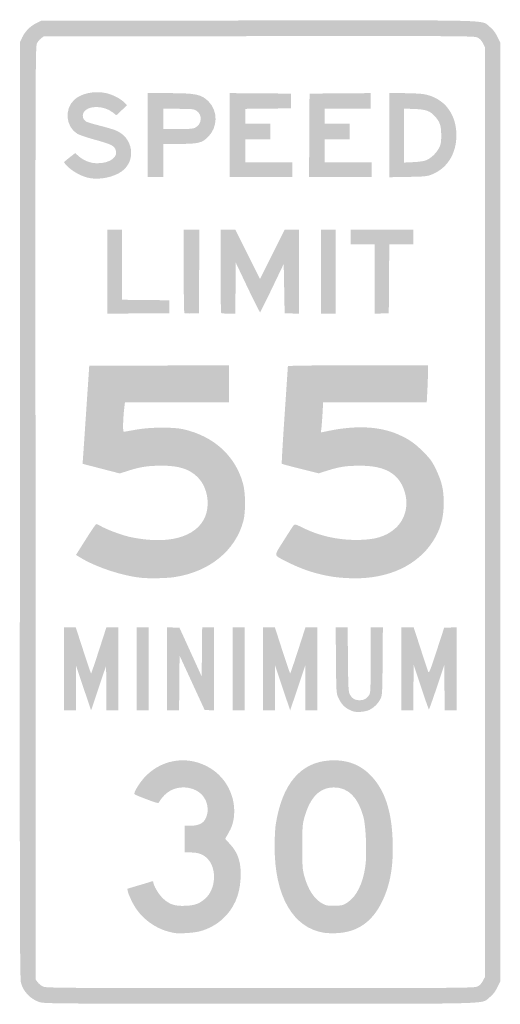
# Model space of a CAD drawing. Header units: inches. Extents: x -11.8 to 11.7, y -24 to 24.
import ezdxf

# ---------------------------------------------------------------- set-up
doc = ezdxf.new("R2010")
doc.units = ezdxf.units.IN
doc.header["$MEASUREMENT"] = 0

msp = doc.modelspace()

# ---------------------------------------------------------------- hatches: boundary and pattern name
h = msp.add_hatch(color=7)
edge = h.paths.add_edge_path()
edge.add_spline(control_points=[(-10.792, -23.917), (-11.227, -23.766), (-11.561, -23.42), (-11.686, -22.989), (-11.745, -22.788), (-11.751, -19.958), (-11.741, 0.091)], knot_values=[0, 0, 0, 0, 1, 1, 1, 2, 2, 2, 2], degree=3, periodic=0)
edge.add_line((-11.741, 0.091), (-11.73, 22.942))
edge.add_line((-11.73, 22.942), (-11.634, 23.15))
edge.add_spline(control_points=[(-11.634, 23.15), (-11.495, 23.449), (-11.243, 23.708), (-10.949, 23.852)], knot_values=[0, 0, 0, 0, 1, 1, 1, 1], degree=3, periodic=0)
edge.add_line((-10.949, 23.852), (-10.694, 23.977))
edge.add_line((-10.694, 23.977), (-0.092, 23.989))
edge.add_spline(control_points=[(-0.092, 23.989), (11.716, 24.002), (10.773, 24.027), (11.204, 23.687), (11.366, 23.559), (11.472, 23.423), (11.58, 23.204)], knot_values=[0, 0, 0, 0, 1, 1, 1, 2, 2, 2, 2], degree=3, periodic=0)
edge.add_line((11.58, 23.204), (11.73, 22.899))
edge.add_line((11.73, 22.899), (11.73, 0))
edge.add_line((11.73, 0), (11.73, -22.899))
edge.add_line((11.73, -22.899), (11.58, -23.204))
edge.add_spline(control_points=[(11.58, -23.204), (11.472, -23.423), (11.366, -23.559), (11.205, -23.686), (10.775, -24.026), (11.715, -24), (-0.019, -23.999), (-10.019, -23.997), (-10.571, -23.993), (-10.792, -23.917)], knot_values=[0, 0, 0, 0, 1, 1, 1, 2, 2, 2, 3, 3, 3, 3], degree=3, periodic=0)
edge = h.paths.add_edge_path(flags=0)
edge.add_spline(control_points=[(10.627, -23.152), (10.725, -23.101), (10.823, -22.995), (10.886, -22.873)], knot_values=[0, 0, 0, 0, 1, 1, 1, 1], degree=3, periodic=0)
edge.add_line((10.886, -22.873), (10.987, -22.675))
edge.add_line((10.987, -22.675), (10.987, 0))
edge.add_line((10.987, 0), (10.987, 22.675))
edge.add_line((10.987, 22.675), (10.886, 22.873))
edge.add_spline(control_points=[(10.886, 22.873), (10.822, 22.996), (10.725, 23.101), (10.627, 23.153), (10.475, 23.232), (10.069, 23.235), (-0.053, 23.224)], knot_values=[0, 0, 0, 0, 1, 1, 1, 2, 2, 2, 2], degree=3, periodic=0)
edge.add_line((-0.053, 23.224), (-10.575, 23.212))
edge.add_line((-10.575, 23.212), (-10.702, 23.119))
edge.add_spline(control_points=[(-10.702, 23.119), (-10.772, 23.067), (-10.865, 22.956), (-10.908, 22.871), (-10.983, 22.725), (-10.986, 21.557), (-10.976, -0.053)], knot_values=[0, 0, 0, 0, 1, 1, 1, 2, 2, 2, 2], degree=3, periodic=0)
edge.add_line((-10.976, -0.053), (-10.964, -22.823))
edge.add_line((-10.964, -22.823), (-10.871, -22.95))
edge.add_spline(control_points=[(-10.871, -22.95), (-10.82, -23.02), (-10.708, -23.112), (-10.623, -23.156), (-10.478, -23.23), (-9.878, -23.234), (0.001, -23.234), (10.046, -23.235), (10.477, -23.231), (10.627, -23.152)], knot_values=[0, 0, 0, 0, 1, 1, 1, 2, 2, 2, 3, 3, 3, 3], degree=3, periodic=0)
h = msp.add_hatch(color=7)
edge = h.paths.add_edge_path()
edge.add_spline(control_points=[(-8.343, 16.299), (-8.669, 16.358), (-9.112, 16.585), (-9.366, 16.822), (-9.491, 16.94), (-9.588, 17.051), (-9.581, 17.071), (-9.574, 17.09), (-9.45, 17.198), (-9.304, 17.311)], knot_values=[0, 0, 0, 0, 1, 1, 1, 2, 2, 2, 3, 3, 3, 3], degree=3, periodic=0)
edge.add_line((-9.304, 17.311), (-9.04, 17.516))
edge.add_line((-9.04, 17.516), (-8.879, 17.375))
edge.add_spline(control_points=[(-8.879, 17.375), (-8.613, 17.141), (-8.304, 17.022), (-7.964, 17.021), (-7.302, 17.02), (-6.891, 17.352), (-7.086, 17.73), (-7.171, 17.893), (-7.336, 17.965), (-8.14, 18.188), (-8.493, 18.285), (-8.853, 18.409), (-8.94, 18.463), (-9.5, 18.809), (-9.577, 19.652), (-9.09, 20.114), (-8.756, 20.431), (-8.098, 20.57), (-7.526, 20.444), (-7.214, 20.376), (-6.808, 20.166), (-6.635, 19.985)], knot_values=[0, 0, 0, 0, 1, 1, 1, 2, 2, 2, 3, 3, 3, 4, 4, 4, 5, 5, 5, 6, 6, 6, 7, 7, 7, 7], degree=3, periodic=0)
edge.add_line((-6.635, 19.985), (-6.507, 19.85))
edge.add_line((-6.507, 19.85), (-6.768, 19.606))
edge.add_line((-6.768, 19.606), (-7.029, 19.362))
edge.add_line((-7.029, 19.362), (-7.201, 19.499))
edge.add_spline(control_points=[(-7.201, 19.499), (-7.651, 19.862), (-8.463, 19.852), (-8.638, 19.483), (-8.709, 19.334), (-8.653, 19.146), (-8.512, 19.058), (-8.465, 19.029), (-8.181, 18.943), (-7.882, 18.867), (-7.584, 18.792), (-7.225, 18.687), (-7.085, 18.635), (-6.209, 18.308), (-6.026, 17.157), (-6.764, 16.626), (-7.165, 16.339), (-7.817, 16.204), (-8.343, 16.299)], knot_values=[0, 0, 0, 0, 1, 1, 1, 2, 2, 2, 3, 3, 3, 4, 4, 4, 5, 5, 5, 6, 6, 6, 6], degree=3, periodic=0)
h = msp.add_hatch(color=7)
edge = h.paths.add_edge_path()
edge.add_line((-5.493, 18.394), (-5.493, 20.443))
edge.add_line((-5.493, 20.443), (-4.486, 20.443))
edge.add_spline(control_points=[(-4.486, 20.443), (-3.154, 20.443), (-2.872, 20.385), (-2.531, 20.044), (-2.052, 19.565), (-2.066, 18.772), (-2.564, 18.289), (-2.851, 18.01), (-3.04, 17.966), (-3.948, 17.966)], knot_values=[0, 0, 0, 0, 1, 1, 1, 2, 2, 2, 3, 3, 3, 3], degree=3, periodic=0)
edge.add_line((-3.948, 17.966), (-4.728, 17.966))
edge.add_line((-4.728, 17.966), (-4.728, 17.156))
edge.add_line((-4.728, 17.156), (-4.728, 16.345))
edge.add_line((-4.728, 16.345), (-5.111, 16.345))
edge.add_line((-5.111, 16.345), (-5.493, 16.345))
edge.add_line((-5.493, 16.345), (-5.493, 18.394))
edge = h.paths.add_edge_path(flags=0)
edge.add_spline(control_points=[(-3.177, 18.756), (-2.845, 18.914), (-2.812, 19.401), (-3.121, 19.589), (-3.248, 19.667), (-3.351, 19.677), (-3.996, 19.677)], knot_values=[0, 0, 0, 0, 1, 1, 1, 2, 2, 2, 2], degree=3, periodic=0)
edge.add_line((-3.996, 19.677), (-4.728, 19.677))
edge.add_line((-4.728, 19.677), (-4.728, 19.182))
edge.add_line((-4.728, 19.182), (-4.728, 18.687))
edge.add_line((-4.728, 18.687), (-4.026, 18.687))
edge.add_spline(control_points=[(-4.026, 18.687), (-3.485, 18.687), (-3.289, 18.703), (-3.177, 18.756)], knot_values=[0, 0, 0, 0, 1, 1, 1, 1], degree=3, periodic=0)
for points in [[(-1.486, 18.395), (-1.486, 20.444), (0.011, 20.432), (1.508, 20.42), (1.508, 20.06), (1.508, 19.7), (0.394, 19.688), (-0.72, 19.676), (-0.72, 19.316), (-0.72, 18.957), (-0.113, 18.957), (0.495, 18.957), (0.495, 18.574), (0.495, 18.191), (-0.113, 18.191), (-0.72, 18.191), (-0.72, 17.629), (-0.72, 17.066), (0.428, 17.066), (1.576, 17.066), (1.576, 16.705), (1.576, 16.345), (0.045, 16.345), (-1.486, 16.345), (-1.486, 18.395)], [(2.397, 18.383), (2.409, 20.42), (3.906, 20.432), (5.403, 20.444), (5.403, 20.061), (5.403, 19.677), (4.278, 19.677), (3.152, 19.677), (3.152, 19.317), (3.152, 18.957), (3.76, 18.957), (4.368, 18.957), (4.368, 18.574), (4.368, 18.191), (3.76, 18.191), (3.152, 18.191), (3.152, 17.629), (3.152, 17.066), (4.3, 17.066), (5.448, 17.066), (5.448, 16.705), (5.448, 16.345), (3.917, 16.345), (2.386, 16.345), (2.397, 18.383)], [(-7.475, 11.729), (-7.475, 13.779), (-7.114, 13.779), (-6.754, 13.779), (-6.754, 12.068), (-6.754, 10.358), (-5.595, 10.346), (-4.435, 10.334), (-4.435, 10.019), (-4.435, 9.704), (-5.955, 9.692), (-7.475, 9.68), (-7.475, 11.729)], [(2.972, 11.73), (2.972, 13.779), (3.332, 13.779), (3.692, 13.779), (3.692, 11.73), (3.692, 9.681), (3.332, 9.681), (2.972, 9.681), (2.972, 11.73)], [(5.583, 11.368), (5.583, 13.058), (4.998, 13.058), (4.413, 13.058), (4.413, 13.418), (4.413, 13.779), (5.944, 13.779), (7.475, 13.779), (7.475, 13.418), (7.475, 13.058), (6.89, 13.058), (6.305, 13.058), (6.293, 11.381), (6.281, 9.704), (5.932, 9.69), (5.583, 9.677), (5.583, 11.368)], [(-6.034, -7.655), (-6.034, -5.629), (-5.741, -5.629), (-5.448, -5.629), (-5.448, -7.655), (-5.448, -9.681), (-5.741, -9.681), (-6.034, -9.681), (-6.034, -7.655)], [(-4.548, -7.653), (-4.548, -5.624), (-4.246, -5.638), (-3.943, -5.651), (-3.401, -6.839), (-2.859, -8.027), (-2.847, -6.828), (-2.835, -5.629), (-2.543, -5.629), (-2.251, -5.629), (-2.251, -7.657), (-2.251, -9.686), (-2.484, -9.672), (-2.716, -9.659), (-3.328, -8.332), (-3.94, -7.005), (-3.952, -8.343), (-3.964, -9.681), (-4.256, -9.681), (-4.548, -9.681), (-4.548, -7.653)], [(-1.351, -7.655), (-1.351, -5.629), (-1.058, -5.629), (-0.765, -5.629), (-0.765, -7.655), (-0.765, -9.681), (-1.058, -9.681), (-1.351, -9.681), (-1.351, -7.655)]]:
    msp.add_hatch(color=7).paths.add_polyline_path(points)
h = msp.add_hatch(color=7)
edge = h.paths.add_edge_path()
edge.add_line((6.304, 18.391), (6.304, 20.443))
edge.add_line((6.304, 20.443), (6.991, 20.442))
edge.add_spline(control_points=[(6.991, 20.442), (7.368, 20.442), (7.809, 20.421), (7.97, 20.395), (9.014, 20.229), (9.651, 19.365), (9.578, 18.214), (9.526, 17.398), (9.084, 16.752), (8.387, 16.474), (8.153, 16.381), (8.039, 16.369), (7.216, 16.355)], knot_values=[0, 0, 0, 0, 1, 1, 1, 2, 2, 2, 3, 3, 3, 4, 4, 4, 4], degree=3, periodic=0)
edge.add_line((7.216, 16.355), (6.304, 16.339))
edge.add_line((6.304, 16.339), (6.304, 18.391))
edge = h.paths.add_edge_path(flags=0)
edge.add_spline(control_points=[(8.111, 17.167), (8.349, 17.269), (8.621, 17.532), (8.74, 17.776), (8.826, 17.951), (8.844, 18.061), (8.842, 18.394), (8.841, 18.846), (8.781, 19.031), (8.548, 19.296), (8.302, 19.576), (8.106, 19.648), (7.531, 19.669)], knot_values=[0, 0, 0, 0, 1, 1, 1, 2, 2, 2, 3, 3, 3, 4, 4, 4, 4], degree=3, periodic=0)
edge.add_line((7.531, 19.669), (7.024, 19.687))
edge.add_line((7.024, 19.687), (7.024, 18.37))
edge.add_line((7.024, 18.37), (7.024, 17.054))
edge.add_line((7.024, 17.054), (7.486, 17.076))
edge.add_spline(control_points=[(7.486, 17.076), (7.755, 17.088), (8.016, 17.126), (8.111, 17.167)], knot_values=[0, 0, 0, 0, 1, 1, 1, 1], degree=3, periodic=0)
h = msp.add_hatch(color=7)
edge = h.paths.add_edge_path()
edge.add_spline(control_points=[(-3.706, 9.709), (-3.723, 9.727), (-3.737, 10.65), (-3.737, 11.76)], knot_values=[0, 0, 0, 0, 1, 1, 1, 1], degree=3, periodic=0)
edge.add_line((-3.737, 11.76), (-3.737, 13.779))
edge.add_line((-3.737, 13.779), (-3.354, 13.779))
edge.add_line((-3.354, 13.779), (-2.971, 13.779))
edge.add_line((-2.971, 13.779), (-2.983, 11.741))
edge.add_line((-2.983, 11.741), (-2.994, 9.704))
edge.add_line((-2.994, 9.704), (-3.334, 9.691))
edge.add_spline(control_points=[(-3.334, 9.691), (-3.521, 9.683), (-3.688, 9.692), (-3.706, 9.709)], knot_values=[0, 0, 0, 0, 1, 1, 1, 1], degree=3, periodic=0)
h = msp.add_hatch(color=7)
edge = h.paths.add_edge_path()
edge.add_spline(control_points=[(-1.906, 9.711), (-1.923, 9.728), (-1.936, 10.65), (-1.936, 11.76)], knot_values=[0, 0, 0, 0, 1, 1, 1, 1], degree=3, periodic=0)
edge.add_line((-1.936, 11.76), (-1.936, 13.779))
edge.add_line((-1.936, 13.779), (-1.576, 13.779))
edge.add_line((-1.576, 13.779), (-1.216, 13.779))
edge.add_line((-1.216, 13.779), (-0.614, 12.574))
edge.add_line((-0.614, 12.574), (-0.011, 11.37))
edge.add_line((-0.011, 11.37), (0.591, 12.574))
edge.add_line((0.591, 12.574), (1.192, 13.779))
edge.add_line((1.192, 13.779), (1.542, 13.779))
edge.add_line((1.542, 13.779), (1.891, 13.779))
edge.add_line((1.891, 13.779), (1.891, 11.728))
edge.add_line((1.891, 11.728), (1.891, 9.677))
edge.add_line((1.891, 9.677), (1.542, 9.69))
edge.add_line((1.542, 9.69), (1.193, 9.704))
edge.add_line((1.193, 9.704), (1.171, 10.905))
edge.add_line((1.171, 10.905), (1.148, 12.107))
edge.add_line((1.148, 12.107), (0.585, 10.935))
edge.add_spline(control_points=[(0.585, 10.935), (0.276, 10.291), (0.01, 9.756), (-0.005, 9.746), (-0.02, 9.737), (-0.293, 10.278), (-0.613, 10.948)], knot_values=[0, 0, 0, 0, 1, 1, 1, 2, 2, 2, 2], degree=3, periodic=0)
edge.add_line((-0.613, 10.948), (-1.193, 12.167))
edge.add_line((-1.193, 12.167), (-1.205, 10.924))
edge.add_line((-1.205, 10.924), (-1.217, 9.681))
edge.add_line((-1.217, 9.681), (-1.547, 9.681))
edge.add_spline(control_points=[(-1.547, 9.681), (-1.728, 9.681), (-1.89, 9.695), (-1.906, 9.711)], knot_values=[0, 0, 0, 0, 1, 1, 1, 1], degree=3, periodic=0)
h = msp.add_hatch(color=7)
edge = h.paths.add_edge_path()
edge.add_spline(control_points=[(-5.809, -3.211), (-6.771, -3.11), (-8.067, -2.676), (-8.834, -2.197)], knot_values=[0, 0, 0, 0, 1, 1, 1, 1], degree=3, periodic=0)
edge.add_line((-8.834, -2.197), (-9, -2.094))
edge.add_line((-9, -2.094), (-8.531, -1.351))
edge.add_spline(control_points=[(-8.531, -1.351), (-8.272, -0.942), (-8.041, -0.601), (-8.016, -0.593), (-7.991, -0.585), (-7.904, -0.618), (-7.824, -0.668), (-7.573, -0.822), (-6.888, -1.086), (-6.457, -1.195), (-6.23, -1.253), (-5.797, -1.323), (-5.494, -1.351), (-3.718, -1.514), (-2.565, -0.815), (-2.567, 0.425), (-2.568, 0.936), (-2.752, 1.405), (-3.074, 1.717), (-3.472, 2.104), (-3.983, 2.263), (-4.818, 2.261), (-5.489, 2.259), (-5.85, 2.205), (-6.429, 2.02)], knot_values=[0, 0, 0, 0, 1, 1, 1, 2, 2, 2, 3, 3, 3, 4, 4, 4, 5, 5, 5, 6, 6, 6, 7, 7, 7, 8, 8, 8, 8], degree=3, periodic=0)
edge.add_line((-6.429, 2.02), (-6.86, 1.882))
edge.add_line((-6.86, 1.882), (-7.77, 2.117))
edge.add_line((-7.77, 2.117), (-8.679, 2.352))
edge.add_line((-8.679, 2.352), (-8.658, 2.628))
edge.add_spline(control_points=[(-8.658, 2.628), (-8.646, 2.78), (-8.573, 3.857), (-8.495, 5.021)], knot_values=[0, 0, 0, 0, 1, 1, 1, 1], degree=3, periodic=0)
edge.add_line((-8.495, 5.021), (-8.352, 7.137))
edge.add_line((-8.352, 7.137), (-4.942, 7.149))
edge.add_line((-4.942, 7.149), (-1.531, 7.16))
edge.add_line((-1.531, 7.16), (-1.531, 6.259))
edge.add_line((-1.531, 6.259), (-1.531, 5.358))
edge.add_line((-1.531, 5.358), (-4.069, 5.358))
edge.add_line((-4.069, 5.358), (-6.608, 5.358))
edge.add_line((-6.608, 5.358), (-6.634, 5.144))
edge.add_spline(control_points=[(-6.634, 5.144), (-6.703, 4.6), (-6.721, 3.917), (-6.668, 3.917), (-6.639, 3.917), (-6.378, 3.962), (-6.088, 4.016), (-5.413, 4.142), (-4.249, 4.154), (-3.755, 4.04), (-2.27, 3.698), (-1.232, 2.759), (-0.846, 1.409), (-0.714, 0.949), (-0.704, 0), (-0.827, -0.45), (-1.217, -1.893), (-2.481, -2.918), (-4.188, -3.177), (-4.576, -3.235), (-5.409, -3.253), (-5.809, -3.211)], knot_values=[0, 0, 0, 0, 1, 1, 1, 2, 2, 2, 3, 3, 3, 4, 4, 4, 5, 5, 5, 6, 6, 6, 7, 7, 7, 7], degree=3, periodic=0)
h = msp.add_hatch(color=7)
edge = h.paths.add_edge_path()
edge.add_spline(control_points=[(3.647, -3.174), (2.824, -3.061), (2.041, -2.81), (1.266, -2.409), (0.633, -2.083), (0.646, -2.193), (1.149, -1.393), (1.389, -1.011), (1.612, -0.671), (1.643, -0.638), (1.689, -0.589), (1.753, -0.605), (2.009, -0.734), (2.829, -1.147), (3.718, -1.358), (4.66, -1.363), (5.595, -1.368), (6.145, -1.206), (6.607, -0.79), (7.153, -0.299), (7.296, 0.511), (6.963, 1.238), (6.639, 1.945), (6.004, 2.257), (4.886, 2.259), (4.212, 2.26), (3.886, 2.212), (3.283, 2.022)], knot_values=[0, 0, 0, 0, 1, 1, 1, 2, 2, 2, 3, 3, 3, 4, 4, 4, 5, 5, 5, 6, 6, 6, 7, 7, 7, 8, 8, 8, 9, 9, 9, 9], degree=3, periodic=0)
edge.add_line((3.283, 2.022), (2.852, 1.887))
edge.add_line((2.852, 1.887), (1.963, 2.11))
edge.add_spline(control_points=[(1.963, 2.11), (1.474, 2.232), (1.065, 2.342), (1.053, 2.354), (1.041, 2.366), (1.103, 3.433), (1.191, 4.726), (1.279, 6.018), (1.351, 7.094), (1.351, 7.117), (1.351, 7.143), (2.67, 7.159), (4.773, 7.159)], knot_values=[0, 0, 0, 0, 1, 1, 1, 2, 2, 2, 3, 3, 3, 4, 4, 4, 4], degree=3, periodic=0)
edge.add_line((4.773, 7.159), (8.195, 7.159))
edge.add_line((8.195, 7.159), (8.195, 6.833))
edge.add_spline(control_points=[(8.195, 6.833), (8.195, 6.653), (8.182, 6.248), (8.165, 5.932)], knot_values=[0, 0, 0, 0, 1, 1, 1, 1], degree=3, periodic=0)
edge.add_line((8.165, 5.932), (8.136, 5.358))
edge.add_line((8.136, 5.358), (5.606, 5.358))
edge.add_line((5.606, 5.358), (3.075, 5.358))
edge.add_line((3.075, 5.358), (3.045, 4.829))
edge.add_spline(control_points=[(3.045, 4.829), (3.028, 4.538), (3.003, 4.206), (2.988, 4.091)], knot_values=[0, 0, 0, 0, 1, 1, 1, 1], degree=3, periodic=0)
edge.add_line((2.988, 4.091), (2.962, 3.882))
edge.add_line((2.962, 3.882), (3.361, 3.964))
edge.add_spline(control_points=[(3.361, 3.964), (4.689, 4.235), (5.823, 4.179), (6.71, 3.798), (7.241, 3.571), (7.537, 3.368), (7.954, 2.95), (8.315, 2.587), (8.395, 2.477), (8.593, 2.067), (8.87, 1.49), (8.966, 1.076), (8.966, 0.448), (8.966, -0.3), (8.801, -0.877), (8.424, -1.45), (7.664, -2.606), (6.286, -3.249), (4.593, -3.236), (4.308, -3.234), (3.883, -3.206), (3.647, -3.174)], knot_values=[0, 0, 0, 0, 1, 1, 1, 2, 2, 2, 3, 3, 3, 4, 4, 4, 5, 5, 5, 6, 6, 6, 7, 7, 7, 7], degree=3, periodic=0)
h = msp.add_hatch(color=7)
edge = h.paths.add_edge_path()
edge.add_line((-9.591, -7.655), (-9.591, -5.629))
edge.add_line((-9.591, -5.629), (-9.301, -5.629))
edge.add_line((-9.301, -5.629), (-9.011, -5.629))
edge.add_line((-9.011, -5.629), (-8.646, -6.754))
edge.add_spline(control_points=[(-8.646, -6.754), (-8.446, -7.373), (-8.273, -7.88), (-8.263, -7.88), (-8.252, -7.88), (-8.079, -7.373), (-7.879, -6.754)], knot_values=[0, 0, 0, 0, 1, 1, 1, 2, 2, 2, 2], degree=3, periodic=0)
edge.add_line((-7.879, -6.754), (-7.515, -5.629))
edge.add_line((-7.515, -5.629), (-7.225, -5.629))
edge.add_line((-7.225, -5.629), (-6.934, -5.629))
edge.add_line((-6.934, -5.629), (-6.934, -7.655))
edge.add_line((-6.934, -7.655), (-6.934, -9.681))
edge.add_line((-6.934, -9.681), (-7.227, -9.681))
edge.add_line((-7.227, -9.681), (-7.52, -9.681))
edge.add_line((-7.52, -9.681), (-7.523, -8.589))
edge.add_line((-7.523, -8.589), (-7.527, -7.497))
edge.add_line((-7.527, -7.497), (-7.895, -8.59))
edge.add_line((-7.895, -8.59), (-8.263, -9.683))
edge.add_line((-8.263, -9.683), (-8.631, -8.59))
edge.add_line((-8.631, -8.59), (-8.998, -7.497))
edge.add_line((-8.998, -7.497), (-9.002, -8.589))
edge.add_line((-9.002, -8.589), (-9.006, -9.681))
edge.add_line((-9.006, -9.681), (-9.298, -9.681))
edge.add_line((-9.298, -9.681), (-9.591, -9.681))
edge.add_line((-9.591, -9.681), (-9.591, -7.655))
h = msp.add_hatch(color=7)
edge = h.paths.add_edge_path()
edge.add_line((0.135, -7.655), (0.135, -5.629))
edge.add_line((0.135, -5.629), (0.425, -5.629))
edge.add_line((0.425, -5.629), (0.716, -5.629))
edge.add_line((0.716, -5.629), (1.08, -6.754))
edge.add_spline(control_points=[(1.08, -6.754), (1.28, -7.373), (1.453, -7.88), (1.463, -7.88), (1.474, -7.88), (1.647, -7.373), (1.847, -6.754)], knot_values=[0, 0, 0, 0, 1, 1, 1, 2, 2, 2, 2], degree=3, periodic=0)
edge.add_line((1.847, -6.754), (2.211, -5.629))
edge.add_line((2.211, -5.629), (2.502, -5.629))
edge.add_line((2.502, -5.629), (2.792, -5.629))
edge.add_line((2.792, -5.629), (2.792, -7.655))
edge.add_line((2.792, -7.655), (2.792, -9.681))
edge.add_line((2.792, -9.681), (2.499, -9.681))
edge.add_line((2.499, -9.681), (2.206, -9.681))
edge.add_line((2.206, -9.681), (2.203, -8.589))
edge.add_line((2.203, -8.589), (2.199, -7.497))
edge.add_line((2.199, -7.497), (1.831, -8.59))
edge.add_line((1.831, -8.59), (1.463, -9.683))
edge.add_line((1.463, -9.683), (1.095, -8.59))
edge.add_line((1.095, -8.59), (0.728, -7.497))
edge.add_line((0.728, -7.497), (0.724, -8.589))
edge.add_line((0.724, -8.589), (0.72, -9.681))
edge.add_line((0.72, -9.681), (0.428, -9.681))
edge.add_line((0.428, -9.681), (0.135, -9.681))
edge.add_line((0.135, -9.681), (0.135, -7.655))
h = msp.add_hatch(color=7)
edge = h.paths.add_edge_path()
edge.add_spline(control_points=[(4.548, -9.731), (4.199, -9.618), (3.977, -9.418), (3.819, -9.073), (3.717, -8.854), (3.714, -8.808), (3.701, -7.238)], knot_values=[0, 0, 0, 0, 1, 1, 1, 2, 2, 2, 2], degree=3, periodic=0)
edge.add_line((3.701, -7.238), (3.686, -5.629))
edge.add_line((3.686, -5.629), (3.979, -5.629))
edge.add_line((3.979, -5.629), (4.272, -5.629))
edge.add_line((4.272, -5.629), (4.286, -7.193))
edge.add_spline(control_points=[(4.286, -7.193), (4.299, -8.58), (4.309, -8.774), (4.379, -8.902), (4.491, -9.106), (4.627, -9.186), (4.866, -9.186), (5.097, -9.186), (5.277, -9.062), (5.359, -8.847), (5.385, -8.778), (5.403, -8.093), (5.403, -7.179)], knot_values=[0, 0, 0, 0, 1, 1, 1, 2, 2, 2, 3, 3, 3, 4, 4, 4, 4], degree=3, periodic=0)
edge.add_line((5.403, -7.179), (5.403, -5.629))
edge.add_line((5.403, -5.629), (5.698, -5.629))
edge.add_line((5.698, -5.629), (5.992, -5.629))
edge.add_line((5.992, -5.629), (5.979, -7.283))
edge.add_spline(control_points=[(5.979, -7.283), (5.967, -8.815), (5.96, -8.951), (5.879, -9.114), (5.767, -9.34), (5.554, -9.552), (5.331, -9.659), (5.139, -9.751), (4.726, -9.789), (4.548, -9.731)], knot_values=[0, 0, 0, 0, 1, 1, 1, 2, 2, 2, 3, 3, 3, 3], degree=3, periodic=0)
h = msp.add_hatch(color=7)
edge = h.paths.add_edge_path()
edge.add_line((6.889, -7.655), (6.889, -5.629))
edge.add_line((6.889, -5.629), (7.193, -5.629))
edge.add_line((7.193, -5.629), (7.497, -5.629))
edge.add_line((7.497, -5.629), (7.829, -6.653))
edge.add_spline(control_points=[(7.829, -6.653), (8.011, -7.216), (8.181, -7.728), (8.206, -7.79), (8.245, -7.888), (8.299, -7.755), (8.618, -6.777)], knot_values=[0, 0, 0, 0, 1, 1, 1, 2, 2, 2, 2], degree=3, periodic=0)
edge.add_line((8.618, -6.777), (8.985, -5.651))
edge.add_line((8.985, -5.651), (9.288, -5.638))
edge.add_line((9.288, -5.638), (9.591, -5.624))
edge.add_line((9.591, -5.624), (9.591, -7.653))
edge.add_line((9.591, -7.653), (9.591, -9.681))
edge.add_line((9.591, -9.681), (9.298, -9.681))
edge.add_line((9.298, -9.681), (9.006, -9.681))
edge.add_line((9.006, -9.681), (9.002, -8.567))
edge.add_line((9.002, -8.567), (8.998, -7.452))
edge.add_line((8.998, -7.452), (8.631, -8.544))
edge.add_spline(control_points=[(8.631, -8.544), (8.429, -9.145), (8.254, -9.636), (8.241, -9.635), (8.228, -9.635), (8.056, -9.144), (7.857, -8.543)], knot_values=[0, 0, 0, 0, 1, 1, 1, 2, 2, 2, 2], degree=3, periodic=0)
edge.add_line((7.857, -8.543), (7.497, -7.452))
edge.add_line((7.497, -7.452), (7.485, -8.567))
edge.add_line((7.485, -8.567), (7.473, -9.681))
edge.add_line((7.473, -9.681), (7.181, -9.681))
edge.add_line((7.181, -9.681), (6.889, -9.681))
edge.add_line((6.889, -9.681), (6.889, -7.655))
h = msp.add_hatch(color=7)
edge = h.paths.add_edge_path()
edge.add_spline(control_points=[(-4.165, -20.549), (-5.058, -20.411), (-5.851, -19.839), (-6.249, -19.044), (-6.354, -18.835), (-6.452, -18.602), (-6.466, -18.526)], knot_values=[0, 0, 0, 0, 1, 1, 1, 2, 2, 2, 2], degree=3, periodic=0)
edge.add_line((-6.466, -18.526), (-6.492, -18.387))
edge.add_line((-6.492, -18.387), (-5.914, -18.215))
edge.add_spline(control_points=[(-5.914, -18.215), (-5.596, -18.121), (-5.311, -18.034), (-5.28, -18.022), (-5.249, -18.011), (-5.223, -18.029), (-5.223, -18.063), (-5.223, -18.228), (-4.95, -18.681), (-4.733, -18.876), (-4.414, -19.163), (-4.158, -19.243), (-3.631, -19.218), (-3.182, -19.197), (-2.973, -19.119), (-2.682, -18.863), (-2.161, -18.406), (-2.107, -17.387), (-2.58, -16.915), (-2.8, -16.696), (-3.024, -16.615), (-3.416, -16.615)], knot_values=[0, 0, 0, 0, 1, 1, 1, 2, 2, 2, 3, 3, 3, 4, 4, 4, 5, 5, 5, 6, 6, 6, 7, 7, 7, 7], degree=3, periodic=0)
edge.add_line((-3.416, -16.615), (-3.692, -16.615))
edge.add_line((-3.692, -16.615), (-3.692, -15.962))
edge.add_line((-3.692, -15.962), (-3.692, -15.31))
edge.add_line((-3.692, -15.31), (-3.398, -15.31))
edge.add_spline(control_points=[(-3.398, -15.31), (-3.003, -15.31), (-2.771, -15.193), (-2.654, -14.935), (-2.493, -14.581), (-2.561, -14.132), (-2.82, -13.83), (-3.16, -13.432), (-3.844, -13.319), (-4.35, -13.578), (-4.583, -13.697), (-4.804, -13.917), (-4.944, -14.167), (-4.977, -14.225), (-5.064, -14.204), (-5.542, -14.023), (-5.85, -13.907), (-6.119, -13.796), (-6.14, -13.777), (-6.212, -13.712), (-5.878, -13.173), (-5.583, -12.878), (-4.722, -12.014), (-3.438, -11.872), (-2.405, -12.524), (-1.66, -12.994), (-1.219, -13.861), (-1.274, -14.747), (-1.297, -15.125), (-1.374, -15.369), (-1.586, -15.73)], knot_values=[0, 0, 0, 0, 1, 1, 1, 2, 2, 2, 3, 3, 3, 4, 4, 4, 5, 5, 5, 6, 6, 6, 7, 7, 7, 8, 8, 8, 9, 9, 9, 10, 10, 10, 10], degree=3, periodic=0)
edge.add_line((-1.586, -15.73), (-1.713, -15.948))
edge.add_line((-1.713, -15.948), (-1.48, -16.203))
edge.add_spline(control_points=[(-1.48, -16.203), (-1.061, -16.66), (-0.918, -17.129), (-0.96, -17.905), (-1.004, -18.708), (-1.286, -19.347), (-1.814, -19.841), (-2.121, -20.129), (-2.532, -20.354), (-2.951, -20.465), (-3.228, -20.538), (-3.927, -20.586), (-4.165, -20.549)], knot_values=[0, 0, 0, 0, 1, 1, 1, 2, 2, 2, 3, 3, 3, 4, 4, 4, 4], degree=3, periodic=0)
h = msp.add_hatch(color=7)
edge = h.paths.add_edge_path()
edge.add_spline(control_points=[(3.116, -20.535), (1.604, -20.296), (0.708, -18.748), (0.704, -16.368), (0.703, -15.947), (0.728, -15.44), (0.759, -15.242), (1.07, -13.28), (1.958, -12.222), (3.377, -12.127), (4.228, -12.069), (4.898, -12.32), (5.44, -12.901), (6.091, -13.597), (6.419, -14.594), (6.47, -16.03), (6.514, -17.277), (6.355, -18.192), (5.946, -19.029), (5.467, -20.008), (4.75, -20.505), (3.74, -20.554), (3.528, -20.564), (3.247, -20.556), (3.116, -20.535)], knot_values=[0, 0, 0, 0, 1, 1, 1, 2, 2, 2, 3, 3, 3, 4, 4, 4, 5, 5, 5, 6, 6, 6, 7, 7, 7, 8, 8, 8, 8], degree=3, periodic=0)
edge = h.paths.add_edge_path(flags=0)
edge.add_spline(control_points=[(4.274, -19.047), (4.712, -18.752), (5.011, -18.143), (5.135, -17.297), (5.219, -16.72), (5.167, -15.342), (5.044, -14.886), (4.784, -13.927), (4.297, -13.439), (3.602, -13.442), (2.898, -13.446), (2.427, -13.929), (2.153, -14.927), (2.064, -15.25), (2.054, -15.395), (2.054, -16.345), (2.054, -17.295), (2.064, -17.44), (2.153, -17.764), (2.344, -18.461), (2.653, -18.915), (3.085, -19.136), (3.232, -19.211), (3.335, -19.226), (3.652, -19.216), (4.012, -19.205), (4.057, -19.193), (4.274, -19.047)], knot_values=[0, 0, 0, 0, 1, 1, 1, 2, 2, 2, 3, 3, 3, 4, 4, 4, 5, 5, 5, 6, 6, 6, 7, 7, 7, 8, 8, 8, 9, 9, 9, 9], degree=3, periodic=0)

doc.saveas('drawing.dxf')
